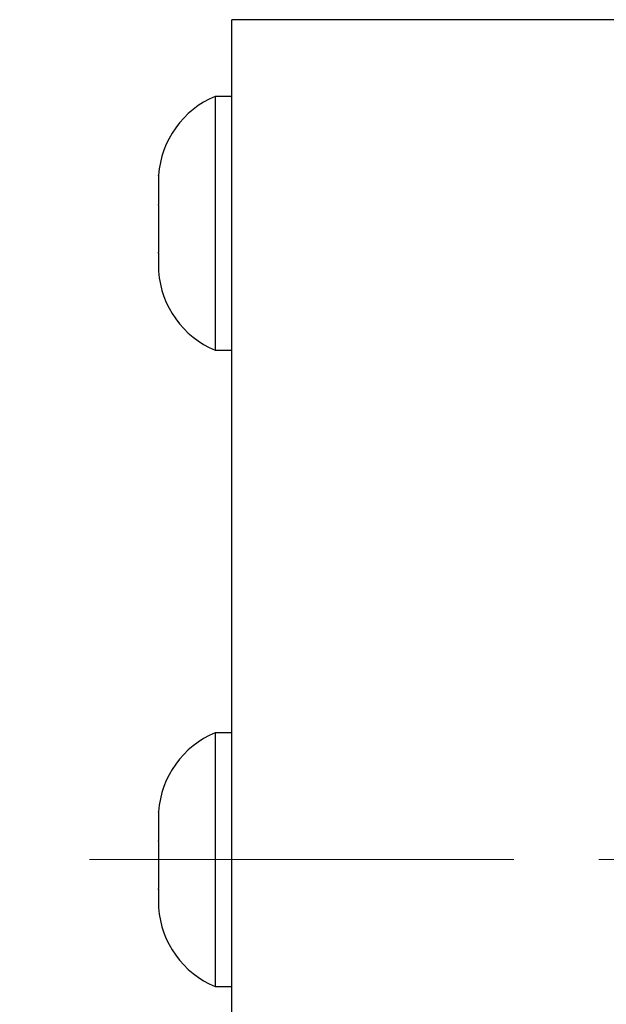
# Model space of a CAD drawing. Header units: inches. Extents: x 1.2 to 18.5, y 2.5 to 15.5.
# Tile 12 of 14: x 10.3 to 11, y 14.3 to 15.5. Entities that reach past the tile are written whole.
import ezdxf

# ---------------------------------------------------------------- set-up
doc = ezdxf.new("R2010")
doc.units = ezdxf.units.IN
doc.header["$MEASUREMENT"] = 0
doc.linetypes.add('CENTERX2', pattern=[0.8, 0.5, -0.1, 0.1, -0.1])
doc.layers.add('SLD-0', color=7, linetype='Continuous')

msp = doc.modelspace()

# ---------------------------------------------------------------- linework, layer by layer
at = {"color": 7, "linetype": 'Continuous', "lineweight": 25}
for p, q in [((11.2919, 15.4756), (10.5419, 15.4756)), ((10.5419, 13.4956), (10.5419, 15.4756)), ((10.5419, 15.3852), (10.5222, 15.3852)), ((10.5222, 15.3852), (10.5222, 15.086)), ((10.4556, 15.2922), (10.4556, 15.2917)), ((10.4556, 15.2919), (10.4556, 15.2917)), ((10.4556, 15.2916), (10.4556, 15.2919)), ((10.4556, 15.2916), (10.4556, 15.2577)), ((10.4556, 15.2574), (10.4556, 15.2577)), ((10.4556, 15.2569), (10.4556, 15.2574)), ((10.4556, 15.2569), (10.4556, 15.2015)), ((10.4556, 15.2006), (10.4556, 15.2015)), ((10.4556, 15.201), (10.4556, 15.2015)), ((10.4556, 15.2008), (10.4556, 15.201)), ((10.4556, 15.2008), (10.4556, 15.179)), ((10.5222, 15.086), (10.5419, 15.086)), ((10.5419, 14.6352), (10.5222, 14.6352)), ((10.5222, 14.6352), (10.5222, 14.336)), ((10.4556, 14.5422), (10.4556, 14.5417)), ((10.4556, 14.5419), (10.4556, 14.5417)), ((10.4556, 14.5416), (10.4556, 14.5419)), ((10.4556, 14.5416), (10.4556, 14.5077)), ((10.4556, 14.5074), (10.4556, 14.5077)), ((10.4556, 14.5069), (10.4556, 14.5074)), ((10.4556, 14.5069), (10.4556, 14.4515)), ((10.4556, 14.4506), (10.4556, 14.4515)), ((10.4556, 14.451), (10.4556, 14.4515)), ((10.4556, 14.4508), (10.4556, 14.451)), ((10.4556, 14.4508), (10.4556, 14.429)), ((10.5222, 14.336), (10.5419, 14.336))]:
    msp.add_line(p, q, dxfattribs=at)
for centre, start, end in [((10.5641, 15.2848), 112.6199, 176.1178), ((10.5641, 15.1864), 183.8822, 247.3801), ((10.5641, 14.5348), 112.6199, 176.1178), ((10.5641, 14.4364), 183.8822, 247.3801)]:
    msp.add_arc(centre, 0.1088, start, end, dxfattribs=at)
at = {"layer": 'SLD-0', "color": 7, "linetype": 'CENTERX2', "lineweight": 18}
msp.add_line((11.674, 14.4856), (10.2919, 14.4856), dxfattribs=at)

doc.saveas('drawing.dxf')
